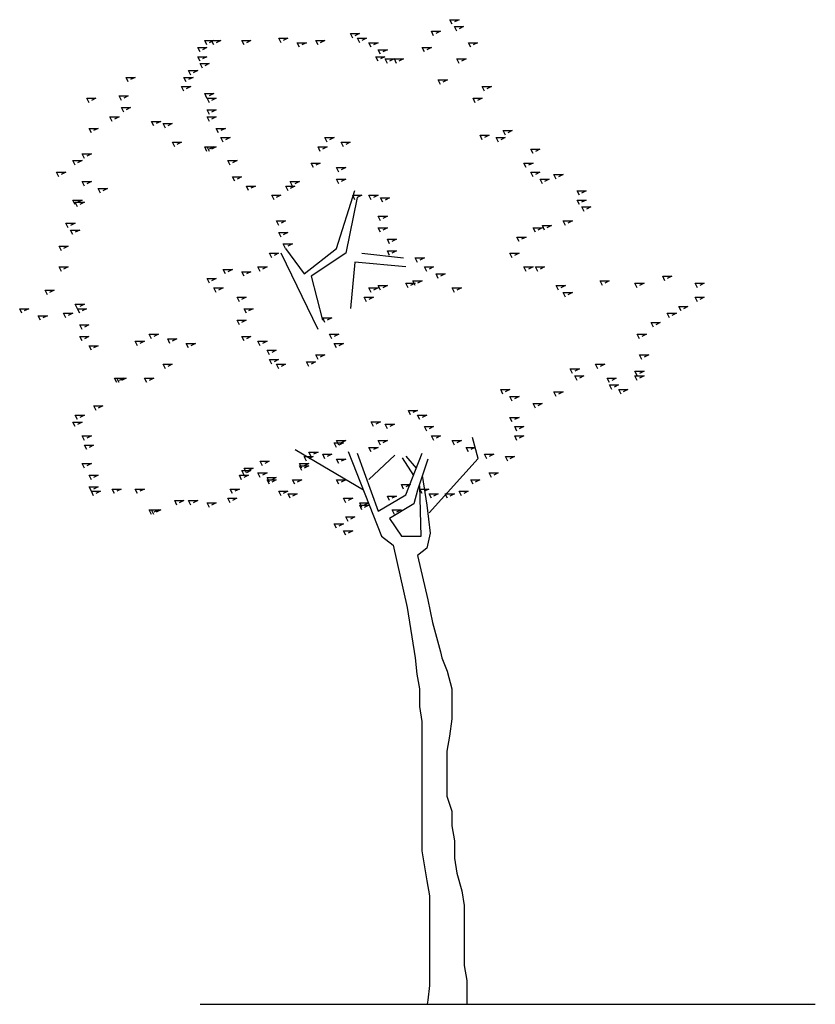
# Model space of a CAD drawing. Extents: x -2.77 to 2.8, y -2.43 to 4.47.
import ezdxf

# ---------------------------------------------------------------- set-up
doc = ezdxf.new("R2010")
doc.units = 0
doc.header["$MEASUREMENT"] = 0
doc.layers.add('HOJAS', color=3, linetype='CONTINUOUS')
doc.layers.add('TRONCO', color=30, linetype='CONTINUOUS')

msp = doc.modelspace()

# ---------------------------------------------------------------- linework, layer by layer
at = {"layer": 'HOJAS'}
for p, q in [((-0.363, 1.175), (-0.84, 1.457)), ((-1.507, -2.4258), (2.8032, -2.4258))]:
    msp.add_line(p, q, dxfattribs=at)
for points in [[(0.259, 4.438), (0.243, 4.47), (0.307, 4.47), (0.275, 4.454)], [(0.291, 4.39), (0.275, 4.422), (0.339, 4.422), (0.307, 4.406)], [(-0.438, 4.341), (-0.454, 4.373), (-0.39, 4.373), (-0.422, 4.357)], [(0.129, 4.357), (0.113, 4.389), (0.177, 4.389), (0.145, 4.373)], [(-1.507, 4.244), (-1.523, 4.276), (-1.459, 4.276), (-1.491, 4.26)], [(-1.459, 4.293), (-1.475, 4.325), (-1.411, 4.325), (-1.443, 4.309)], [(-1.41, 4.293), (-1.426, 4.325), (-1.362, 4.325), (-1.394, 4.309)], [(-1.199, 4.293), (-1.215, 4.325), (-1.151, 4.325), (-1.183, 4.309)], [(-0.94, 4.309), (-0.956, 4.341), (-0.892, 4.341), (-0.924, 4.325)], [(-0.81, 4.277), (-0.826, 4.309), (-0.762, 4.309), (-0.794, 4.293)], [(-0.681, 4.293), (-0.697, 4.325), (-0.633, 4.325), (-0.665, 4.309)], [(-0.389, 4.309), (-0.405, 4.341), (-0.341, 4.341), (-0.373, 4.325)], [(-0.308, 4.277), (-0.324, 4.309), (-0.26, 4.309), (-0.292, 4.293)], [(0.065, 4.244), (0.049, 4.276), (0.113, 4.276), (0.081, 4.26)], [(0.389, 4.277), (0.373, 4.309), (0.437, 4.309), (0.405, 4.293)], [(-1.507, 4.179), (-1.523, 4.211), (-1.459, 4.211), (-1.491, 4.195)], [(-0.26, 4.179), (-0.276, 4.211), (-0.212, 4.211), (-0.244, 4.195)], [(-0.243, 4.228), (-0.259, 4.26), (-0.195, 4.26), (-0.227, 4.244)], [(-1.491, 4.131), (-1.507, 4.163), (-1.443, 4.163), (-1.475, 4.147)], [(-0.195, 4.163), (-0.211, 4.195), (-0.147, 4.195), (-0.179, 4.179)], [(-0.13, 4.163), (-0.146, 4.195), (-0.082, 4.195), (-0.114, 4.179)], [(0.308, 4.163), (0.292, 4.195), (0.356, 4.195), (0.324, 4.179)], [(-1.572, 4.082), (-1.588, 4.114), (-1.524, 4.114), (-1.556, 4.098)], [(-2.01, 4.034), (-2.026, 4.066), (-1.962, 4.066), (-1.994, 4.05)], [(-1.621, 3.969), (-1.637, 4.001), (-1.573, 4.001), (-1.605, 3.985)], [(-1.604, 4.034), (-1.62, 4.066), (-1.556, 4.066), (-1.588, 4.05)], [(0.178, 4.017), (0.162, 4.049), (0.226, 4.049), (0.194, 4.033)], [(0.486, 3.969), (0.47, 4.001), (0.534, 4.001), (0.502, 3.985)], [(-2.058, 3.904), (-2.074, 3.936), (-2.01, 3.936), (-2.042, 3.92)], [(-1.459, 3.92), (-1.475, 3.952), (-1.411, 3.952), (-1.443, 3.936)], [(-2.285, 3.888), (-2.301, 3.92), (-2.237, 3.92), (-2.269, 3.904)], [(-1.442, 3.888), (-1.458, 3.92), (-1.394, 3.92), (-1.426, 3.904)], [(0.421, 3.888), (0.405, 3.92), (0.469, 3.92), (0.437, 3.904)], [(-2.042, 3.823), (-2.058, 3.855), (-1.994, 3.855), (-2.026, 3.839)], [(-1.442, 3.807), (-1.458, 3.839), (-1.394, 3.839), (-1.426, 3.823)], [(-2.123, 3.758), (-2.139, 3.79), (-2.075, 3.79), (-2.107, 3.774)], [(-1.831, 3.726), (-1.847, 3.758), (-1.783, 3.758), (-1.815, 3.742)], [(-1.75, 3.71), (-1.766, 3.742), (-1.702, 3.742), (-1.734, 3.726)], [(-1.442, 3.758), (-1.458, 3.79), (-1.394, 3.79), (-1.426, 3.774)], [(-2.269, 3.677), (-2.285, 3.709), (-2.221, 3.709), (-2.253, 3.693)], [(-1.378, 3.677), (-1.394, 3.709), (-1.33, 3.709), (-1.362, 3.693)], [(0.47, 3.629), (0.454, 3.661), (0.518, 3.661), (0.486, 3.645)], [(0.632, 3.661), (0.616, 3.693), (0.68, 3.693), (0.648, 3.677)], [(-1.685, 3.58), (-1.701, 3.612), (-1.637, 3.612), (-1.669, 3.596)], [(-1.345, 3.612), (-1.361, 3.644), (-1.297, 3.644), (-1.329, 3.628)], [(-0.616, 3.612), (-0.632, 3.644), (-0.568, 3.644), (-0.6, 3.628)], [(-0.503, 3.58), (-0.519, 3.612), (-0.455, 3.612), (-0.487, 3.596)], [(0.583, 3.612), (0.567, 3.644), (0.631, 3.644), (0.599, 3.628)], [(-2.317, 3.499), (-2.333, 3.531), (-2.269, 3.531), (-2.301, 3.515)], [(-1.459, 3.548), (-1.475, 3.58), (-1.411, 3.58), (-1.443, 3.564)], [(-1.442, 3.548), (-1.458, 3.58), (-1.394, 3.58), (-1.426, 3.564)], [(-0.665, 3.548), (-0.681, 3.58), (-0.617, 3.58), (-0.649, 3.564)], [(0.826, 3.532), (0.81, 3.564), (0.874, 3.564), (0.842, 3.548)], [(-2.382, 3.451), (-2.398, 3.483), (-2.334, 3.483), (-2.366, 3.467)], [(-1.296, 3.451), (-1.312, 3.483), (-1.248, 3.483), (-1.28, 3.467)], [(-0.713, 3.434), (-0.729, 3.466), (-0.665, 3.466), (-0.697, 3.45)], [(0.778, 3.434), (0.762, 3.466), (0.826, 3.466), (0.794, 3.45)], [(-2.496, 3.37), (-2.512, 3.402), (-2.448, 3.402), (-2.48, 3.386)], [(-0.535, 3.402), (-0.551, 3.434), (-0.487, 3.434), (-0.519, 3.418)], [(0.826, 3.37), (0.81, 3.402), (0.874, 3.402), (0.842, 3.386)], [(0.988, 3.353), (0.972, 3.385), (1.036, 3.385), (1.004, 3.369)], [(-2.317, 3.305), (-2.333, 3.337), (-2.269, 3.337), (-2.301, 3.321)], [(-1.264, 3.338), (-1.28, 3.37), (-1.216, 3.37), (-1.248, 3.354)], [(-0.859, 3.305), (-0.875, 3.337), (-0.811, 3.337), (-0.843, 3.321)], [(-0.535, 3.321), (-0.551, 3.353), (-0.487, 3.353), (-0.519, 3.337)], [(0.891, 3.321), (0.875, 3.353), (0.939, 3.353), (0.907, 3.337)], [(-2.204, 3.256), (-2.22, 3.288), (-2.156, 3.288), (-2.188, 3.272)], [(-1.167, 3.273), (-1.183, 3.305), (-1.119, 3.305), (-1.151, 3.289)], [(-0.891, 3.272), (-0.907, 3.304), (-0.843, 3.304), (-0.875, 3.288)], [(1.15, 3.24), (1.134, 3.272), (1.198, 3.272), (1.166, 3.256)], [(-2.382, 3.175), (-2.398, 3.207), (-2.334, 3.207), (-2.366, 3.191)], [(-2.366, 3.159), (-2.382, 3.191), (-2.318, 3.191), (-2.35, 3.175)], [(-0.989, 3.208), (-1.005, 3.24), (-0.941, 3.24), (-0.973, 3.224)], [(-0.422, 3.208), (-0.438, 3.24), (-0.374, 3.24), (-0.406, 3.224)], [(-0.308, 3.208), (-0.324, 3.24), (-0.26, 3.24), (-0.292, 3.224)], [(-0.227, 3.191), (-0.243, 3.223), (-0.179, 3.223), (-0.211, 3.207)], [(1.15, 3.175), (1.134, 3.207), (1.198, 3.207), (1.166, 3.191)], [(1.183, 3.127), (1.167, 3.159), (1.231, 3.159), (1.199, 3.143)], [(-2.431, 3.013), (-2.447, 3.045), (-2.383, 3.045), (-2.415, 3.029)], [(-0.956, 3.029), (-0.972, 3.061), (-0.908, 3.061), (-0.94, 3.045)], [(-0.243, 3.062), (-0.259, 3.094), (-0.195, 3.094), (-0.227, 3.078)], [(1.053, 3.029), (1.037, 3.061), (1.101, 3.061), (1.069, 3.045)], [(-2.398, 2.965), (-2.414, 2.997), (-2.35, 2.997), (-2.382, 2.981)], [(-0.94, 2.948), (-0.956, 2.98), (-0.892, 2.98), (-0.924, 2.964)], [(-0.243, 2.981), (-0.259, 3.013), (-0.195, 3.013), (-0.227, 2.997)], [(0.842, 2.981), (0.826, 3.013), (0.89, 3.013), (0.858, 2.997)], [(0.907, 2.997), (0.891, 3.029), (0.955, 3.029), (0.923, 3.013)], [(-0.908, 2.868), (-0.924, 2.9), (-0.86, 2.9), (-0.892, 2.884)], [(-0.179, 2.9), (-0.195, 2.932), (-0.131, 2.932), (-0.163, 2.916)], [(0.729, 2.916), (0.713, 2.948), (0.777, 2.948), (0.745, 2.932)], [(-2.479, 2.851), (-2.495, 2.883), (-2.431, 2.883), (-2.463, 2.867)], [(-1.005, 2.803), (-1.021, 2.835), (-0.957, 2.835), (-0.989, 2.819)], [(-0.179, 2.819), (-0.195, 2.851), (-0.131, 2.851), (-0.163, 2.835)], [(0.68, 2.803), (0.664, 2.835), (0.728, 2.835), (0.696, 2.819)], [(0.016, 2.77), (0, 2.802), (0.064, 2.802), (0.032, 2.786)], [(-2.479, 2.706), (-2.495, 2.738), (-2.431, 2.738), (-2.463, 2.722)], [(-1.329, 2.689), (-1.345, 2.721), (-1.281, 2.721), (-1.313, 2.705)], [(-1.199, 2.673), (-1.215, 2.705), (-1.151, 2.705), (-1.183, 2.689)], [(-1.086, 2.706), (-1.102, 2.738), (-1.038, 2.738), (-1.07, 2.722)], [(0.081, 2.706), (0.065, 2.738), (0.129, 2.738), (0.097, 2.722)], [(0.778, 2.706), (0.762, 2.738), (0.826, 2.738), (0.794, 2.722)], [(0.859, 2.706), (0.843, 2.738), (0.907, 2.738), (0.875, 2.722)], [(-1.442, 2.625), (-1.458, 2.657), (-1.394, 2.657), (-1.426, 2.641)], [(-0.049, 2.592), (-0.065, 2.624), (-0.001, 2.624), (-0.033, 2.608)], [(0, 2.608), (-0.016, 2.64), (0.048, 2.64), (0.016, 2.624)], [(0.162, 2.657), (0.146, 2.689), (0.21, 2.689), (0.178, 2.673)], [(1.312, 2.608), (1.296, 2.64), (1.36, 2.64), (1.328, 2.624)], [(1.555, 2.592), (1.539, 2.624), (1.603, 2.624), (1.571, 2.608)], [(1.75, 2.641), (1.734, 2.673), (1.798, 2.673), (1.766, 2.657)], [(1.977, 2.592), (1.961, 2.624), (2.025, 2.624), (1.993, 2.608)], [(-2.577, 2.544), (-2.593, 2.576), (-2.529, 2.576), (-2.561, 2.56)], [(-1.394, 2.56), (-1.41, 2.592), (-1.346, 2.592), (-1.378, 2.576)], [(-0.308, 2.56), (-0.324, 2.592), (-0.26, 2.592), (-0.292, 2.576)], [(-0.243, 2.576), (-0.259, 2.608), (-0.195, 2.608), (-0.227, 2.592)], [(0.276, 2.56), (0.26, 2.592), (0.324, 2.592), (0.292, 2.576)], [(1.004, 2.576), (0.988, 2.608), (1.052, 2.608), (1.02, 2.592)], [(1.053, 2.527), (1.037, 2.559), (1.101, 2.559), (1.069, 2.543)], [(-1.232, 2.495), (-1.248, 2.527), (-1.184, 2.527), (-1.216, 2.511)], [(-0.341, 2.495), (-0.357, 2.527), (-0.293, 2.527), (-0.325, 2.511)], [(1.977, 2.495), (1.961, 2.527), (2.025, 2.527), (1.993, 2.511)], [(-2.755, 2.414), (-2.771, 2.446), (-2.707, 2.446), (-2.739, 2.43)], [(-2.447, 2.382), (-2.463, 2.414), (-2.399, 2.414), (-2.431, 2.398)], [(-2.366, 2.446), (-2.382, 2.478), (-2.318, 2.478), (-2.35, 2.462)], [(-2.35, 2.414), (-2.366, 2.446), (-2.302, 2.446), (-2.334, 2.43)], [(-1.183, 2.414), (-1.199, 2.446), (-1.135, 2.446), (-1.167, 2.43)], [(1.782, 2.382), (1.766, 2.414), (1.83, 2.414), (1.798, 2.398)], [(1.863, 2.43), (1.847, 2.462), (1.911, 2.462), (1.879, 2.446)], [(-2.625, 2.365), (-2.641, 2.397), (-2.577, 2.397), (-2.609, 2.381)], [(-1.232, 2.333), (-1.248, 2.365), (-1.184, 2.365), (-1.216, 2.349)], [(-0.632, 2.349), (-0.648, 2.381), (-0.584, 2.381), (-0.616, 2.365)], [(1.669, 2.317), (1.653, 2.349), (1.717, 2.349), (1.685, 2.333)], [(-2.334, 2.301), (-2.35, 2.333), (-2.286, 2.333), (-2.318, 2.317)], [(-2.334, 2.22), (-2.35, 2.252), (-2.286, 2.252), (-2.318, 2.236)], [(-1.945, 2.187), (-1.961, 2.219), (-1.897, 2.219), (-1.929, 2.203)], [(-1.847, 2.236), (-1.863, 2.268), (-1.799, 2.268), (-1.831, 2.252)], [(-1.718, 2.203), (-1.734, 2.235), (-1.67, 2.235), (-1.702, 2.219)], [(-1.199, 2.22), (-1.215, 2.252), (-1.151, 2.252), (-1.183, 2.236)], [(-1.086, 2.187), (-1.102, 2.219), (-1.038, 2.219), (-1.07, 2.203)], [(-0.584, 2.236), (-0.6, 2.268), (-0.536, 2.268), (-0.568, 2.252)], [(1.572, 2.236), (1.556, 2.268), (1.62, 2.268), (1.588, 2.252)], [(-2.269, 2.155), (-2.285, 2.187), (-2.221, 2.187), (-2.253, 2.171)], [(-1.588, 2.171), (-1.604, 2.203), (-1.54, 2.203), (-1.572, 2.187)], [(-1.021, 2.123), (-1.037, 2.155), (-0.973, 2.155), (-1.005, 2.139)], [(-0.551, 2.171), (-0.567, 2.203), (-0.503, 2.203), (-0.535, 2.187)], [(-1.005, 2.058), (-1.021, 2.09), (-0.957, 2.09), (-0.989, 2.074)], [(-0.746, 2.042), (-0.762, 2.074), (-0.698, 2.074), (-0.73, 2.058)], [(-0.681, 2.09), (-0.697, 2.122), (-0.633, 2.122), (-0.665, 2.106)], [(1.588, 2.09), (1.572, 2.122), (1.636, 2.122), (1.604, 2.106)], [(-1.75, 2.025), (-1.766, 2.057), (-1.702, 2.057), (-1.734, 2.041)], [(-0.956, 2.025), (-0.972, 2.057), (-0.908, 2.057), (-0.94, 2.041)], [(1.102, 1.993), (1.086, 2.025), (1.15, 2.025), (1.118, 2.009)], [(1.28, 2.025), (1.264, 2.057), (1.328, 2.057), (1.296, 2.041)], [(1.555, 1.977), (1.539, 2.009), (1.603, 2.009), (1.571, 1.993)], [(-2.091, 1.928), (-2.107, 1.96), (-2.043, 1.96), (-2.075, 1.944)], [(-2.074, 1.928), (-2.09, 1.96), (-2.026, 1.96), (-2.058, 1.944)], [(-1.88, 1.928), (-1.896, 1.96), (-1.832, 1.96), (-1.864, 1.944)], [(1.134, 1.944), (1.118, 1.976), (1.182, 1.976), (1.15, 1.96)], [(1.361, 1.928), (1.345, 1.96), (1.409, 1.96), (1.377, 1.944)], [(1.555, 1.944), (1.539, 1.976), (1.603, 1.976), (1.571, 1.96)], [(0.615, 1.847), (0.599, 1.879), (0.663, 1.879), (0.631, 1.863)], [(0.988, 1.831), (0.972, 1.863), (1.036, 1.863), (1.004, 1.847)], [(1.377, 1.88), (1.361, 1.912), (1.425, 1.912), (1.393, 1.896)], [(1.442, 1.847), (1.426, 1.879), (1.49, 1.879), (1.458, 1.863)], [(0.68, 1.799), (0.664, 1.831), (0.728, 1.831), (0.696, 1.815)], [(-2.236, 1.734), (-2.252, 1.766), (-2.188, 1.766), (-2.22, 1.75)], [(-2.236, 1.734), (-2.252, 1.766), (-2.188, 1.766), (-2.22, 1.75)], [(-0.032, 1.702), (-0.048, 1.734), (0.016, 1.734), (-0.016, 1.718)], [(0.842, 1.75), (0.826, 1.782), (0.89, 1.782), (0.858, 1.766)], [(-2.366, 1.669), (-2.382, 1.701), (-2.318, 1.701), (-2.35, 1.685)], [(0.033, 1.669), (0.017, 1.701), (0.081, 1.701), (0.049, 1.685)], [(0.68, 1.653), (0.664, 1.685), (0.728, 1.685), (0.696, 1.669)], [(-2.382, 1.62), (-2.398, 1.652), (-2.334, 1.652), (-2.366, 1.636)], [(-0.292, 1.621), (-0.308, 1.653), (-0.244, 1.653), (-0.276, 1.637)], [(-0.194, 1.605), (-0.21, 1.637), (-0.146, 1.637), (-0.178, 1.621)], [(0.081, 1.588), (0.065, 1.62), (0.129, 1.62), (0.097, 1.604)], [(0.713, 1.588), (0.697, 1.62), (0.761, 1.62), (0.729, 1.604)], [(-2.317, 1.523), (-2.333, 1.555), (-2.269, 1.555), (-2.301, 1.539)], [(-0.535, 1.491), (-0.551, 1.523), (-0.487, 1.523), (-0.519, 1.507)], [(-0.243, 1.491), (-0.259, 1.523), (-0.195, 1.523), (-0.227, 1.507)], [(0.13, 1.524), (0.114, 1.556), (0.178, 1.556), (0.146, 1.54)], [(0.276, 1.491), (0.26, 1.523), (0.324, 1.523), (0.292, 1.507)], [(0.276, 1.491), (0.26, 1.523), (0.324, 1.523), (0.292, 1.507)], [(0.713, 1.523), (0.697, 1.555), (0.761, 1.555), (0.729, 1.539)], [(-2.301, 1.459), (-2.317, 1.491), (-2.253, 1.491), (-2.285, 1.475)], [(-0.551, 1.475), (-0.567, 1.507), (-0.503, 1.507), (-0.535, 1.491)], [(-0.308, 1.443), (-0.324, 1.475), (-0.26, 1.475), (-0.292, 1.459)], [(0.373, 1.443), (0.357, 1.475), (0.421, 1.475), (0.389, 1.459)], [(-0.762, 1.378), (-0.778, 1.41), (-0.714, 1.41), (-0.746, 1.394)], [(-0.729, 1.41), (-0.745, 1.442), (-0.681, 1.442), (-0.713, 1.426)], [(-0.632, 1.394), (-0.648, 1.426), (-0.584, 1.426), (-0.616, 1.41)], [(-0.535, 1.361), (-0.551, 1.393), (-0.487, 1.393), (-0.519, 1.377)], [(0.502, 1.394), (0.486, 1.426), (0.55, 1.426), (0.518, 1.41)], [(0.648, 1.378), (0.632, 1.41), (0.696, 1.41), (0.664, 1.394)], [(-2.317, 1.329), (-2.333, 1.361), (-2.269, 1.361), (-2.301, 1.345)], [(-1.199, 1.28), (-1.215, 1.312), (-1.151, 1.312), (-1.183, 1.296)], [(-1.183, 1.297), (-1.199, 1.329), (-1.135, 1.329), (-1.167, 1.313)], [(-1.07, 1.345), (-1.086, 1.377), (-1.022, 1.377), (-1.054, 1.361)], [(-0.794, 1.329), (-0.81, 1.361), (-0.746, 1.361), (-0.778, 1.345)], [(-0.794, 1.313), (-0.81, 1.345), (-0.746, 1.345), (-0.778, 1.329)], [(-2.269, 1.248), (-2.285, 1.28), (-2.221, 1.28), (-2.253, 1.264)], [(-1.216, 1.248), (-1.232, 1.28), (-1.168, 1.28), (-1.2, 1.264)], [(-1.086, 1.264), (-1.102, 1.296), (-1.038, 1.296), (-1.07, 1.28)], [(-1.021, 1.232), (-1.037, 1.264), (-0.973, 1.264), (-1.005, 1.248)], [(-1.021, 1.216), (-1.037, 1.248), (-0.973, 1.248), (-1.005, 1.232)], [(-0.843, 1.216), (-0.859, 1.248), (-0.795, 1.248), (-0.827, 1.232)], [(-0.535, 1.216), (-0.551, 1.248), (-0.487, 1.248), (-0.519, 1.232)], [(0.405, 1.216), (0.389, 1.248), (0.453, 1.248), (0.421, 1.232)], [(0.534, 1.264), (0.518, 1.296), (0.582, 1.296), (0.55, 1.28)], [(-2.269, 1.167), (-2.285, 1.199), (-2.221, 1.199), (-2.253, 1.183)], [(-2.107, 1.151), (-2.123, 1.183), (-2.059, 1.183), (-2.091, 1.167)], [(-1.945, 1.151), (-1.961, 1.183), (-1.897, 1.183), (-1.929, 1.167)], [(-1.28, 1.151), (-1.296, 1.183), (-1.232, 1.183), (-1.264, 1.167)], [(-0.081, 1.183), (-0.097, 1.215), (-0.033, 1.215), (-0.065, 1.199)], [(0.048, 1.151), (0.032, 1.183), (0.096, 1.183), (0.064, 1.167)], [(-2.253, 1.135), (-2.269, 1.167), (-2.205, 1.167), (-2.237, 1.151)], [(-1.297, 1.086), (-1.313, 1.118), (-1.249, 1.118), (-1.281, 1.102)], [(-0.94, 1.135), (-0.956, 1.167), (-0.892, 1.167), (-0.924, 1.151)], [(-0.875, 1.118), (-0.891, 1.15), (-0.827, 1.15), (-0.859, 1.134)], [(-0.486, 1.086), (-0.502, 1.118), (-0.438, 1.118), (-0.47, 1.102)], [(-0.179, 1.102), (-0.195, 1.134), (-0.131, 1.134), (-0.163, 1.118)], [(0.113, 1.118), (0.097, 1.15), (0.161, 1.15), (0.129, 1.134)], [(0.227, 1.118), (0.211, 1.15), (0.275, 1.15), (0.243, 1.134)], [(0.324, 1.135), (0.308, 1.167), (0.372, 1.167), (0.34, 1.151)], [(-1.847, 1.005), (-1.863, 1.037), (-1.799, 1.037), (-1.831, 1.021)], [(-1.831, 1.005), (-1.847, 1.037), (-1.783, 1.037), (-1.815, 1.021)], [(-1.669, 1.07), (-1.685, 1.102), (-1.621, 1.102), (-1.653, 1.086)], [(-1.572, 1.07), (-1.588, 1.102), (-1.524, 1.102), (-1.556, 1.086)], [(-1.442, 1.054), (-1.458, 1.086), (-1.394, 1.086), (-1.426, 1.07)], [(-0.373, 1.054), (-0.389, 1.086), (-0.325, 1.086), (-0.357, 1.07)], [(-0.373, 1.037), (-0.389, 1.069), (-0.325, 1.069), (-0.357, 1.053)], [(-0.146, 1.005), (-0.162, 1.037), (-0.098, 1.037), (-0.13, 1.021)], [(-0.47, 0.956), (-0.486, 0.988), (-0.422, 0.988), (-0.454, 0.972)], [(-0.551, 0.908), (-0.567, 0.94), (-0.503, 0.94), (-0.535, 0.924)], [(-0.486, 0.859), (-0.502, 0.891), (-0.438, 0.891), (-0.47, 0.875)], [(-0.486, 0.859), (-0.502, 0.891), (-0.438, 0.891), (-0.47, 0.875)]]:
    msp.add_lwpolyline(points, dxfattribs=at)
at = {"layer": 'TRONCO'}
for p, q in [((-0.681, 2.301), (-0.94, 2.835)), ((-0.373, 2.835), (-0.081, 2.803)), ((-0.324, 1.249), (-0.143, 1.42)), ((-0.009, 1.278), (-0.089, 1.402)), ((-0.065, 1.413), (0.007, 1.33))]:
    msp.add_line(p, q, dxfattribs=at)
for points in [[(-0.908, 2.868), (-0.778, 2.69), (-0.551, 2.868), (-0.422, 3.273)], [(-0.406, 3.224), (-0.487, 2.835), (-0.73, 2.673), (-0.649, 2.366)], [(-0.065, 2.738), (-0.422, 2.771), (-0.454, 2.447)], [(0.097, 1.016), (0.441, 1.396), (0.402, 1.543)], [(-0.469, 1.445), (-0.235, 0.852), (-0.154, 0.79), (-0.057, 0.353), (0, 0)], [(-0.406, 1.434), (-0.259, 1.028), (-0.065, 1.143), (0.048, 1.434)], [(0.089, 1.393), (0.016, 1.174), (-0.009, 1.08), (-0.179, 0.977), (-0.097, 0.852), (0.041, 0.852), (0.032, 1.205)], [(0.048, 1.278), (0.081, 1.071), (0.104, 0.873), (0.081, 0.768), (0.016, 0.717), (0.089, 0.406), (0.121, 0.249), (0.178, 0.042), (0.186, 0)], [(0, 0), (0.0122, -0.1127), (0.0297, -0.2174), (0.0297, -0.3395), (0.0471, -0.4441), (0.0471, -1.3511), (0.0821, -1.5604), (0.0995, -1.665), (0.0995, -2.2929), (0.0893, -2.3975), (0.0846, -2.4258)], [(0.186, 0), (0.2246, -0.0927), (0.2567, -0.2174), (0.2567, -0.4267), (0.2392, -0.5488), (0.2218, -0.6534), (0.2218, -0.9673), (0.2567, -1.072), (0.2567, -1.1766), (0.2742, -1.2813), (0.2742, -1.4034), (0.2916, -1.508), (0.3265, -1.6301), (0.344, -1.7348), (0.344, -2.1534), (0.3615, -2.258), (0.3615, -2.4258)]]:
    msp.add_lwpolyline(points, dxfattribs=at)

doc.saveas('drawing.dxf')
